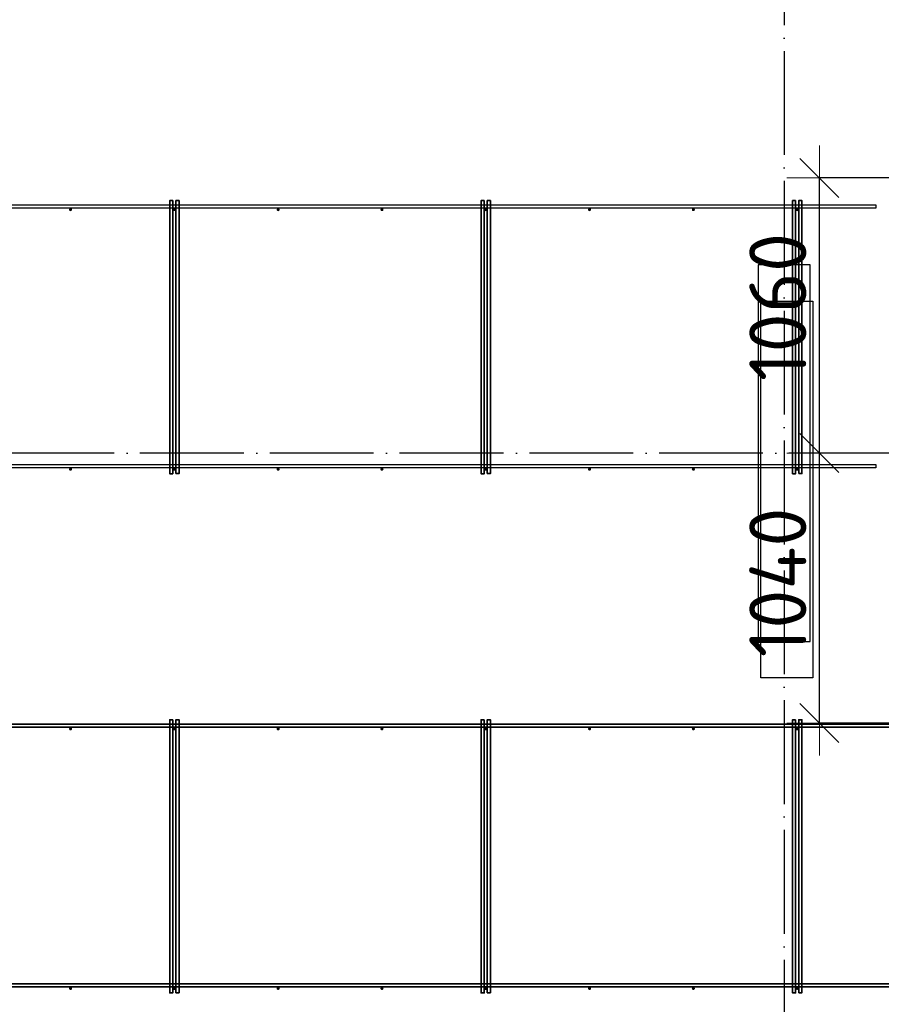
# Model space of a CAD drawing. Header units: millimetres. Extents: x -3483 to 105345, y -283423 to 72284.
# Tile 133 of 165: x 83754 to 87074, y 37417 to 41210. Entities that reach past the tile are written whole.
import ezdxf

# ---------------------------------------------------------------- set-up
doc = ezdxf.new("R2010")
doc.units = ezdxf.units.MM
doc.header["$PDMODE"] = 65
doc.linetypes.add('______11', pattern=[500, 400, -50, 0, -50])
doc.linetypes.add('______5', pattern=[1100, 800, -100, 100, -100])
doc.layers.add('Арм.стержн. Фиксатор', color=7, linetype='Continuous', lineweight=35, true_color=0x501e0f)
doc.layers.add('Осевая линия_ общее', color=7, linetype='______5', lineweight=13, true_color=0xa0a0a0)
for name, color, linetype, lineweight in [('Колонна (2)', 7, 'Continuous', 35), ('Размерная линия_ общее', 7, 'Continuous', 13), ('Стена_ общее', 7, 'Continuous', 35)]:
    doc.layers.add(name, color=color, linetype=linetype, lineweight=lineweight)
doc.styles.add('ISOCPEUR', font='ISOCPEUR')
doc.dimstyles.new('DIMSTYLE_4', dxfattribs={"dimtxt": 220, "dimasz": 250, "dimexe": 0, "dimexo": 0, "dimgap": 110, "dimtad": 2, "dimdec": 0, "dimrnd": 5, "dimzin": 12, "dimdsep": 46, "dimtxsty": 'ISOCPEUR', "dimblk1": 'ALL_ML_STRICH', "dimblk2": 'ALL_ML_STRICH', "dimsah": 1, "dimcen": 0, "dimclrd": 7, "dimclre": 256, "dimclrt": 7, "dimadec": 0, "dimazin": 0, "dimtfac": 1, "dimtdec": 0, "dimtix": 1, "dimtmove": 2, "dimatfit": 3, "dimfxl": 0, "dimtzin": 0, "dimlwd": 0, "dimlwe": -3, "dimarcsym": 0})

# ---------------------------------------------------------------- blocks, each defined once
blk = doc.blocks.new('ALL_ML_STRICH')
at = {"color": 0, "linetype": 'ByBlock', "lineweight": -2}
for p, q in [((0, -0.5), (0, 0.5)), ((-0.3, -0.3), (0.3, 0.3)), ((-1, 0), (0.5, 0))]:
    blk.add_line(p, q, dxfattribs=at)
blk = doc.blocks.new('*D620')
at = {"layer": 'DEFPOINTS', "color": 7, "linetype": 'Continuous', "lineweight": 13, "transparency": 33554687}
for p in [(87039.4, 39540), (86835.5, 38500), (87355.7, 38500)]:
    blk.add_point(p, dxfattribs=at)
at = {"layer": 'Размерная линия_ общее', "color": 253, "linetype": 'Continuous', "lineweight": -2, "true_color": 0xa0a0a0, "transparency": 33554687}
for p, q in [((86939.4, 39540), (86835.5, 39540)), ((87255.7, 38500), (86835.5, 38500))]:
    blk.add_line(p, q, dxfattribs=at)
at = {"layer": 'Размерная линия_ общее', "color": 7, "linetype": 'Continuous', "lineweight": -2, "transparency": 33554687}
blk.add_line((86835.5, 38500), (86835.5, 39540), dxfattribs=at)
at = {"layer": 'Размерная линия_ общее', "color": 7, "linetype": 'Continuous', "lineweight": 13, "transparency": 33554687, "xscale": 250, "yscale": 250, "zscale": 250}
for p, rotation in [((86835.5, 39540), 90), ((86835.5, 38500), 270)]:
    blk.add_blockref('ALL_ML_STRICH', p, dxfattribs=dict(at, rotation=rotation))
at = {"layer": 'Размерная линия_ общее', "color": 7, "linetype": 'Continuous', "lineweight": 13, "transparency": 33554687, "insert": (86675.5, 39042), "char_height": 220, "width": 880, "attachment_point": 5, "rotation": 90, "style": 'ISOCPEUR'}
blk.add_mtext('\\A1;{1040}', dxfattribs=at)
blk = doc.blocks.new('*D621')
at = {"layer": 'DEFPOINTS', "color": 7, "linetype": 'Continuous', "lineweight": 13, "transparency": 33554687}
for p in [(87407.7, 40600), (86835.5, 39540), (87039.4, 39540)]:
    blk.add_point(p, dxfattribs=at)
at = {"layer": 'Размерная линия_ общее', "color": 253, "linetype": 'Continuous', "lineweight": -2, "true_color": 0xa0a0a0, "transparency": 33554687}
for p, q in [((87307.7, 40600), (86835.5, 40600)), ((86939.4, 39540), (86835.5, 39540))]:
    blk.add_line(p, q, dxfattribs=at)
at = {"layer": 'Размерная линия_ общее', "color": 7, "linetype": 'Continuous', "lineweight": -2, "transparency": 33554687}
blk.add_line((86835.5, 39540), (86835.5, 40600), dxfattribs=at)
at = {"layer": 'Размерная линия_ общее', "color": 7, "linetype": 'Continuous', "lineweight": 13, "transparency": 33554687, "xscale": 250, "yscale": 250, "zscale": 250}
for p, rotation in [((86835.5, 40600), 90), ((86835.5, 39540), 270)]:
    blk.add_blockref('ALL_ML_STRICH', p, dxfattribs=dict(at, rotation=rotation))
at = {"layer": 'Размерная линия_ общее', "color": 7, "linetype": 'Continuous', "lineweight": 13, "transparency": 33554687, "insert": (86675.5, 40103), "char_height": 220, "width": 880, "attachment_point": 5, "rotation": 90, "style": 'ISOCPEUR'}
blk.add_mtext('\\A1;{1060}', dxfattribs=at)
blk = doc.blocks.new('СЛОЖНЫЙ_ОБЪЕКТ_13')
at = {"layer": 'Колонна (2)', "color": 9, "lineweight": -3, "true_color": 0xc7c7c7, "transparency": 33554687}
for p, q in [((86600, 40265), (86600, 38815)), ((86800, 40265), (86600, 40265)), ((86800, 38815), (86800, 40265)), ((86600, 38815), (86800, 38815))]:
    blk.add_line(p, q, dxfattribs=at)

msp = doc.modelspace()

# ---------------------------------------------------------------- hatches: boundary and pattern name
at = {"layer": 'Арм.стержн. Фиксатор', "linetype": 'Continuous', "lineweight": 35, "transparency": 33554687}
for points in [[(83956, 40478), (83955.5, 40480.3), (83954.2, 40482.2), (83952.3, 40483.5), (83950, 40484), (83947.7, 40483.5), (83945.8, 40482.2), (83944.5, 40480.3), (83944, 40478), (83944.5, 40475.7), (83945.8, 40473.8), (83947.7, 40472.5), (83950, 40472), (83952.3, 40472.5), (83954.2, 40473.8), (83955.5, 40475.7)], [(84356, 40478), (84355.5, 40480.3), (84354.2, 40482.2), (84352.3, 40483.5), (84350, 40484), (84347.7, 40483.5), (84345.8, 40482.2), (84344.5, 40480.3), (84344, 40478), (84344.5, 40475.7), (84345.8, 40473.8), (84347.7, 40472.5), (84350, 40472), (84352.3, 40472.5), (84354.2, 40473.8), (84355.5, 40475.7)], [(84756, 40478), (84755.5, 40480.3), (84754.2, 40482.2), (84752.3, 40483.5), (84750, 40484), (84747.7, 40483.5), (84745.8, 40482.2), (84744.5, 40480.3), (84744, 40478), (84744.5, 40475.7), (84745.8, 40473.8), (84747.7, 40472.5), (84750, 40472), (84752.3, 40472.5), (84754.2, 40473.8), (84755.5, 40475.7)], [(85156, 40478), (85155.5, 40480.3), (85154.2, 40482.2), (85152.3, 40483.5), (85150, 40484), (85147.7, 40483.5), (85145.8, 40482.2), (85144.5, 40480.3), (85144, 40478), (85144.5, 40475.7), (85145.8, 40473.8), (85147.7, 40472.5), (85150, 40472), (85152.3, 40472.5), (85154.2, 40473.8), (85155.5, 40475.7)], [(85556, 40478), (85555.5, 40480.3), (85554.2, 40482.2), (85552.3, 40483.5), (85550, 40484), (85547.7, 40483.5), (85545.8, 40482.2), (85544.5, 40480.3), (85544, 40478), (85544.5, 40475.7), (85545.8, 40473.8), (85547.7, 40472.5), (85550, 40472), (85552.3, 40472.5), (85554.2, 40473.8), (85555.5, 40475.7)], [(85956, 40478), (85955.5, 40480.3), (85954.2, 40482.2), (85952.3, 40483.5), (85950, 40484), (85947.7, 40483.5), (85945.8, 40482.2), (85944.5, 40480.3), (85944, 40478), (85944.5, 40475.7), (85945.8, 40473.8), (85947.7, 40472.5), (85950, 40472), (85952.3, 40472.5), (85954.2, 40473.8), (85955.5, 40475.7)], [(86356, 40478), (86355.5, 40480.3), (86354.2, 40482.2), (86352.3, 40483.5), (86350, 40484), (86347.7, 40483.5), (86345.8, 40482.2), (86344.5, 40480.3), (86344, 40478), (86344.5, 40475.7), (86345.8, 40473.8), (86347.7, 40472.5), (86350, 40472), (86352.3, 40472.5), (86354.2, 40473.8), (86355.5, 40475.7)], [(86756, 40478), (86755.5, 40480.3), (86754.2, 40482.2), (86752.3, 40483.5), (86750, 40484), (86747.7, 40483.5), (86745.8, 40482.2), (86744.5, 40480.3), (86744, 40478), (86744.5, 40475.7), (86745.8, 40473.8), (86747.7, 40472.5), (86750, 40472), (86752.3, 40472.5), (86754.2, 40473.8), (86755.5, 40475.7)], [(83956, 39478), (83955.5, 39480.3), (83954.2, 39482.2), (83952.3, 39483.5), (83950, 39484), (83947.7, 39483.5), (83945.8, 39482.2), (83944.5, 39480.3), (83944, 39478), (83944.5, 39475.7), (83945.8, 39473.8), (83947.7, 39472.5), (83950, 39472), (83952.3, 39472.5), (83954.2, 39473.8), (83955.5, 39475.7)], [(84356, 39478), (84355.5, 39480.3), (84354.2, 39482.2), (84352.3, 39483.5), (84350, 39484), (84347.7, 39483.5), (84345.8, 39482.2), (84344.5, 39480.3), (84344, 39478), (84344.5, 39475.7), (84345.8, 39473.8), (84347.7, 39472.5), (84350, 39472), (84352.3, 39472.5), (84354.2, 39473.8), (84355.5, 39475.7)], [(84756, 39478), (84755.5, 39480.3), (84754.2, 39482.2), (84752.3, 39483.5), (84750, 39484), (84747.7, 39483.5), (84745.8, 39482.2), (84744.5, 39480.3), (84744, 39478), (84744.5, 39475.7), (84745.8, 39473.8), (84747.7, 39472.5), (84750, 39472), (84752.3, 39472.5), (84754.2, 39473.8), (84755.5, 39475.7)], [(85156, 39478), (85155.5, 39480.3), (85154.2, 39482.2), (85152.3, 39483.5), (85150, 39484), (85147.7, 39483.5), (85145.8, 39482.2), (85144.5, 39480.3), (85144, 39478), (85144.5, 39475.7), (85145.8, 39473.8), (85147.7, 39472.5), (85150, 39472), (85152.3, 39472.5), (85154.2, 39473.8), (85155.5, 39475.7)], [(85556, 39478), (85555.5, 39480.3), (85554.2, 39482.2), (85552.3, 39483.5), (85550, 39484), (85547.7, 39483.5), (85545.8, 39482.2), (85544.5, 39480.3), (85544, 39478), (85544.5, 39475.7), (85545.8, 39473.8), (85547.7, 39472.5), (85550, 39472), (85552.3, 39472.5), (85554.2, 39473.8), (85555.5, 39475.7)], [(85956, 39478), (85955.5, 39480.3), (85954.2, 39482.2), (85952.3, 39483.5), (85950, 39484), (85947.7, 39483.5), (85945.8, 39482.2), (85944.5, 39480.3), (85944, 39478), (85944.5, 39475.7), (85945.8, 39473.8), (85947.7, 39472.5), (85950, 39472), (85952.3, 39472.5), (85954.2, 39473.8), (85955.5, 39475.7)], [(86356, 39478), (86355.5, 39480.3), (86354.2, 39482.2), (86352.3, 39483.5), (86350, 39484), (86347.7, 39483.5), (86345.8, 39482.2), (86344.5, 39480.3), (86344, 39478), (86344.5, 39475.7), (86345.8, 39473.8), (86347.7, 39472.5), (86350, 39472), (86352.3, 39472.5), (86354.2, 39473.8), (86355.5, 39475.7)], [(86756, 39478), (86755.5, 39480.3), (86754.2, 39482.2), (86752.3, 39483.5), (86750, 39484), (86747.7, 39483.5), (86745.8, 39482.2), (86744.5, 39480.3), (86744, 39478), (86744.5, 39475.7), (86745.8, 39473.8), (86747.7, 39472.5), (86750, 39472), (86752.3, 39472.5), (86754.2, 39473.8), (86755.5, 39475.7)], [(83956, 38478), (83955.5, 38480.3), (83954.2, 38482.2), (83952.3, 38483.5), (83950, 38484), (83947.7, 38483.5), (83945.8, 38482.2), (83944.5, 38480.3), (83944, 38478), (83944.5, 38475.7), (83945.8, 38473.8), (83947.7, 38472.5), (83950, 38472), (83952.3, 38472.5), (83954.2, 38473.8), (83955.5, 38475.7)], [(84356, 38478), (84355.5, 38480.3), (84354.2, 38482.2), (84352.3, 38483.5), (84350, 38484), (84347.7, 38483.5), (84345.8, 38482.2), (84344.5, 38480.3), (84344, 38478), (84344.5, 38475.7), (84345.8, 38473.8), (84347.7, 38472.5), (84350, 38472), (84352.3, 38472.5), (84354.2, 38473.8), (84355.5, 38475.7)], [(84756, 38478), (84755.5, 38480.3), (84754.2, 38482.2), (84752.3, 38483.5), (84750, 38484), (84747.7, 38483.5), (84745.8, 38482.2), (84744.5, 38480.3), (84744, 38478), (84744.5, 38475.7), (84745.8, 38473.8), (84747.7, 38472.5), (84750, 38472), (84752.3, 38472.5), (84754.2, 38473.8), (84755.5, 38475.7)], [(85156, 38478), (85155.5, 38480.3), (85154.2, 38482.2), (85152.3, 38483.5), (85150, 38484), (85147.7, 38483.5), (85145.8, 38482.2), (85144.5, 38480.3), (85144, 38478), (85144.5, 38475.7), (85145.8, 38473.8), (85147.7, 38472.5), (85150, 38472), (85152.3, 38472.5), (85154.2, 38473.8), (85155.5, 38475.7)], [(85556, 38478), (85555.5, 38480.3), (85554.2, 38482.2), (85552.3, 38483.5), (85550, 38484), (85547.7, 38483.5), (85545.8, 38482.2), (85544.5, 38480.3), (85544, 38478), (85544.5, 38475.7), (85545.8, 38473.8), (85547.7, 38472.5), (85550, 38472), (85552.3, 38472.5), (85554.2, 38473.8), (85555.5, 38475.7)], [(85956, 38478), (85955.5, 38480.3), (85954.2, 38482.2), (85952.3, 38483.5), (85950, 38484), (85947.7, 38483.5), (85945.8, 38482.2), (85944.5, 38480.3), (85944, 38478), (85944.5, 38475.7), (85945.8, 38473.8), (85947.7, 38472.5), (85950, 38472), (85952.3, 38472.5), (85954.2, 38473.8), (85955.5, 38475.7)], [(86356, 38478), (86355.5, 38480.3), (86354.2, 38482.2), (86352.3, 38483.5), (86350, 38484), (86347.7, 38483.5), (86345.8, 38482.2), (86344.5, 38480.3), (86344, 38478), (86344.5, 38475.7), (86345.8, 38473.8), (86347.7, 38472.5), (86350, 38472), (86352.3, 38472.5), (86354.2, 38473.8), (86355.5, 38475.7)], [(86756, 38478), (86755.5, 38480.3), (86754.2, 38482.2), (86752.3, 38483.5), (86750, 38484), (86747.7, 38483.5), (86745.8, 38482.2), (86744.5, 38480.3), (86744, 38478), (86744.5, 38475.7), (86745.8, 38473.8), (86747.7, 38472.5), (86750, 38472), (86752.3, 38472.5), (86754.2, 38473.8), (86755.5, 38475.7)], [(83956, 37478), (83955.5, 37480.3), (83954.2, 37482.2), (83952.3, 37483.5), (83950, 37484), (83947.7, 37483.5), (83945.8, 37482.2), (83944.5, 37480.3), (83944, 37478), (83944.5, 37475.7), (83945.8, 37473.8), (83947.7, 37472.5), (83950, 37472), (83952.3, 37472.5), (83954.2, 37473.8), (83955.5, 37475.7)], [(84356, 37478), (84355.5, 37480.3), (84354.2, 37482.2), (84352.3, 37483.5), (84350, 37484), (84347.7, 37483.5), (84345.8, 37482.2), (84344.5, 37480.3), (84344, 37478), (84344.5, 37475.7), (84345.8, 37473.8), (84347.7, 37472.5), (84350, 37472), (84352.3, 37472.5), (84354.2, 37473.8), (84355.5, 37475.7)], [(84756, 37478), (84755.5, 37480.3), (84754.2, 37482.2), (84752.3, 37483.5), (84750, 37484), (84747.7, 37483.5), (84745.8, 37482.2), (84744.5, 37480.3), (84744, 37478), (84744.5, 37475.7), (84745.8, 37473.8), (84747.7, 37472.5), (84750, 37472), (84752.3, 37472.5), (84754.2, 37473.8), (84755.5, 37475.7)], [(85156, 37478), (85155.5, 37480.3), (85154.2, 37482.2), (85152.3, 37483.5), (85150, 37484), (85147.7, 37483.5), (85145.8, 37482.2), (85144.5, 37480.3), (85144, 37478), (85144.5, 37475.7), (85145.8, 37473.8), (85147.7, 37472.5), (85150, 37472), (85152.3, 37472.5), (85154.2, 37473.8), (85155.5, 37475.7)], [(85556, 37478), (85555.5, 37480.3), (85554.2, 37482.2), (85552.3, 37483.5), (85550, 37484), (85547.7, 37483.5), (85545.8, 37482.2), (85544.5, 37480.3), (85544, 37478), (85544.5, 37475.7), (85545.8, 37473.8), (85547.7, 37472.5), (85550, 37472), (85552.3, 37472.5), (85554.2, 37473.8), (85555.5, 37475.7)], [(85956, 37478), (85955.5, 37480.3), (85954.2, 37482.2), (85952.3, 37483.5), (85950, 37484), (85947.7, 37483.5), (85945.8, 37482.2), (85944.5, 37480.3), (85944, 37478), (85944.5, 37475.7), (85945.8, 37473.8), (85947.7, 37472.5), (85950, 37472), (85952.3, 37472.5), (85954.2, 37473.8), (85955.5, 37475.7)], [(86356, 37478), (86355.5, 37480.3), (86354.2, 37482.2), (86352.3, 37483.5), (86350, 37484), (86347.7, 37483.5), (86345.8, 37482.2), (86344.5, 37480.3), (86344, 37478), (86344.5, 37475.7), (86345.8, 37473.8), (86347.7, 37472.5), (86350, 37472), (86352.3, 37472.5), (86354.2, 37473.8), (86355.5, 37475.7)], [(86756, 37478), (86755.5, 37480.3), (86754.2, 37482.2), (86752.3, 37483.5), (86750, 37484), (86747.7, 37483.5), (86745.8, 37482.2), (86744.5, 37480.3), (86744, 37478), (86744.5, 37475.7), (86745.8, 37473.8), (86747.7, 37472.5), (86750, 37472), (86752.3, 37472.5), (86754.2, 37473.8), (86755.5, 37475.7)]]:
    msp.add_hatch(color=34, dxfattribs=at).paths.add_polyline_path(points)

# ---------------------------------------------------------------- linework, layer by layer
at = {"layer": 'Арм.стержн. Фиксатор', "color": 34, "linetype": 'Continuous', "lineweight": 35, "transparency": 33554687}
for points in [[(84344, 40512.9), (84344, 39460.8), (84332, 39460.8), (84332, 40512.9), (84344, 40512.9)], [(84356, 39461.1), (84356, 40513.1), (84368, 40513.1), (84368, 39461.1), (84356, 39461.1)], [(85544, 40512.9), (85544, 39460.8), (85532, 39460.8), (85532, 40512.9), (85544, 40512.9)], [(85556, 39461.1), (85556, 40513.1), (85568, 40513.1), (85568, 39461.1), (85556, 39461.1)], [(86744, 40512.9), (86744, 39460.8), (86732, 39460.8), (86732, 40512.9), (86744, 40512.9)], [(86756, 39461.1), (86756, 40513.1), (86768, 40513.1), (86768, 39461.1), (86756, 39461.1)], [(84344, 38512.9), (84344, 37460.8), (84332, 37460.8), (84332, 38512.9), (84344, 38512.9)], [(84356, 37461.1), (84356, 38513.1), (84368, 38513.1), (84368, 37461.1), (84356, 37461.1)], [(85544, 38512.9), (85544, 37460.8), (85532, 37460.8), (85532, 38512.9), (85544, 38512.9)], [(85556, 37461.1), (85556, 38513.1), (85568, 38513.1), (85568, 37461.1), (85556, 37461.1)], [(86744, 38512.9), (86744, 37460.8), (86732, 37460.8), (86732, 38512.9), (86744, 38512.9)], [(86756, 37461.1), (86756, 38513.1), (86768, 38513.1), (86768, 37461.1), (86756, 37461.1)], [(80630, 38496), (96310, 38496), (96310, 38484), (80630, 38484), (80630, 38496)], [(80630, 38496), (96310, 38496), (96310, 38484), (80630, 38484), (80630, 38496)], [(80630, 37496), (96310, 37496), (96310, 37484), (80630, 37484), (80630, 37496)], [(80630, 37496), (96310, 37496), (96310, 37484), (80630, 37484), (80630, 37496)]]:
    msp.add_lwpolyline(points, dxfattribs=at)
at = {"layer": 'Арм.стержн. Фиксатор', "color": 34, "linetype": 'Continuous', "lineweight": 25, "transparency": 33554687}
for points in [[(82296.5, 40496), (87053.5, 40496), (87053.5, 40484), (82296.5, 40484), (82296.5, 40496)], [(82296.5, 40496), (87053.5, 40496), (87053.5, 40484), (82296.5, 40484), (82296.5, 40496)], [(82296.5, 39496), (87053.5, 39496), (87053.5, 39484), (82296.5, 39484), (82296.5, 39496)], [(82296.5, 39496), (87053.5, 39496), (87053.5, 39484), (82296.5, 39484), (82296.5, 39496)]]:
    msp.add_lwpolyline(points, dxfattribs=at)
at = {"layer": 'Колонна (2)', "color": 7, "lineweight": 25, "transparency": 33554687}
for p, q in [((86610, 38675), (86610, 40125)), ((86610, 40125), (86810, 40125)), ((86810, 40125), (86810, 38675)), ((86810, 38675), (86610, 38675))]:
    msp.add_line(p, q, dxfattribs=at)
at = {"layer": 'Колонна (2)', "color": 7, "linetype": 'Continuous', "lineweight": 25, "transparency": 33554687}
for p, q in [((86610, 38675), (86610, 40125)), ((86610, 40125), (86810, 40125)), ((86810, 40125), (86810, 38675)), ((86810, 38675), (86610, 38675))]:
    msp.add_line(p, q, dxfattribs=at)
at = {"layer": 'Осевая линия_ общее', "color": 253, "linetype": '______11', "lineweight": -3, "true_color": 0xa0a0a0, "transparency": 33554687}
for p, q in [((86700, 46590), (86700, -2827.9)), ((96620, 39540), (77142.2, 39540))]:
    msp.add_line(p, q, dxfattribs=at)

# ---------------------------------------------------------------- block references
at = {"layer": 'Стена_ общее', "color": 9, "linetype": 'Continuous', "lineweight": -3, "true_color": 0xc7c7c7, "transparency": 33554687}
msp.add_blockref('СЛОЖНЫЙ_ОБЪЕКТ_13', (0, 0), dxfattribs=at)

# ---------------------------------------------------------------- dimensions: what is measured, and where the dimension line sits
at = {"layer": 'Размерная линия_ общее', "color": 7, "linetype": 'Continuous', "lineweight": 13, "transparency": 33554687}
for base, p1, p2, picture, middle in [((86835.5, 40600), (86939.4, 39540), (87307.7, 40600), '*D621', (86675.5, 40103)), ((86835.5, 39540), (87255.7, 38500), (86939.4, 39540), '*D620', (86675.5, 39042))]:
    dim = msp.add_linear_dim(base=base, p1=p1, p2=p2, angle=90, dimstyle='DIMSTYLE_4', override={"dimpost": '<>', "dimclrd": 7, "dimclre": 253, "dimclrt": 7, "dimlwd": 0, "dimlwe": 65533}, dxfattribs=at)
    dim.commit()
    dim.dimension.update_dxf_attribs({"geometry": picture, "text_midpoint": middle, "dimtype": 160})

doc.saveas('drawing.dxf')
